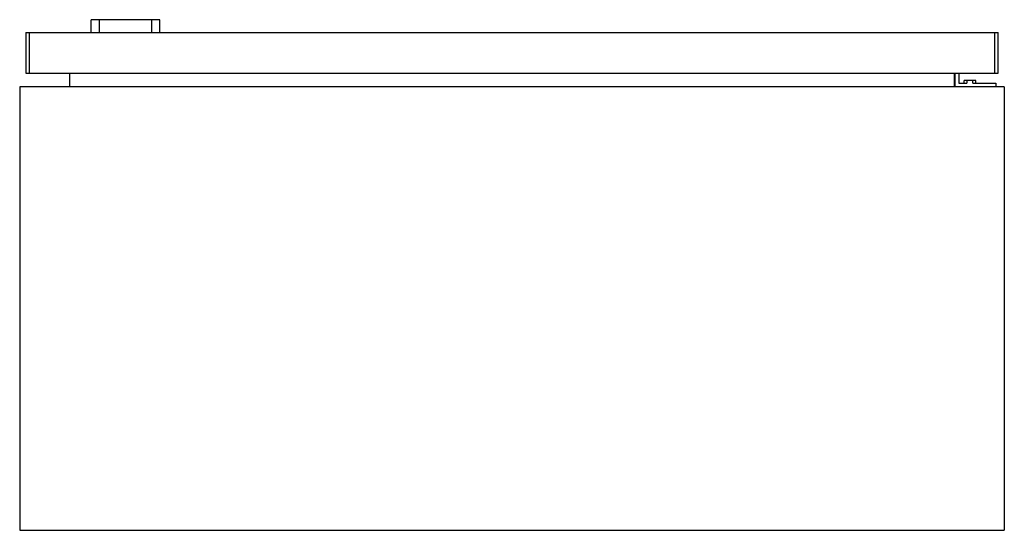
# Model space of a CAD drawing. Header units: millimetres. Extents: x 60 to 460, y 256 to 463.
import ezdxf

# ---------------------------------------------------------------- set-up
doc = ezdxf.new("R2010")
doc.units = ezdxf.units.MM
doc.header["$LTSCALE"] = 46.613826
doc.layers.get('0').update_dxf_attribs({"linetype": 'CONTINUOUS'})

msp = doc.modelspace()

# ---------------------------------------------------------------- linework, layer by layer
at = {"color": 7, "linetype": 'Continuous'}
for p, q in [((88.84, 457.68), (88.84, 462.92)), ((116.79, 462.92), (88.84, 462.92)), ((92.07, 462.92), (92.07, 457.68)), ((113.55, 457.68), (113.55, 462.92)), ((116.79, 457.68), (116.79, 462.92)), ((62.31, 457.68), (62.31, 441.18)), ((62.31, 457.68), (457.31, 457.68)), ((63.81, 441.18), (63.81, 457.68)), ((455.81, 457.68), (455.81, 441.18)), ((457.31, 441.18), (457.31, 457.68)), ((62.31, 441.18), (457.31, 441.18)), ((80.11, 441.18), (80.11, 435.68)), ((439.51, 441.18), (439.51, 435.68)), ((439.81, 435.68), (439.81, 441.18)), ((441.31, 441.18), (441.31, 437.18)), ((441.31, 437.18), (444.55, 437.18)), ((448.18, 438.18), (443.45, 438.18)), ((443.45, 437.18), (443.45, 438.18)), ((444.55, 438.18), (444.55, 437.18)), ((447.08, 437.18), (447.08, 438.18)), ((447.08, 437.18), (456.31, 437.18)), ((448.18, 437.18), (448.18, 438.18)), ((456.31, 437.18), (456.31, 435.68)), ((59.81, 435.68), (59.81, 255.68)), ((459.81, 435.68), (59.81, 435.68)), ((459.81, 435.68), (459.81, 255.68)), ((59.81, 255.68), (459.81, 255.68))]:
    msp.add_line(p, q, dxfattribs=at)

doc.saveas('drawing.dxf')
